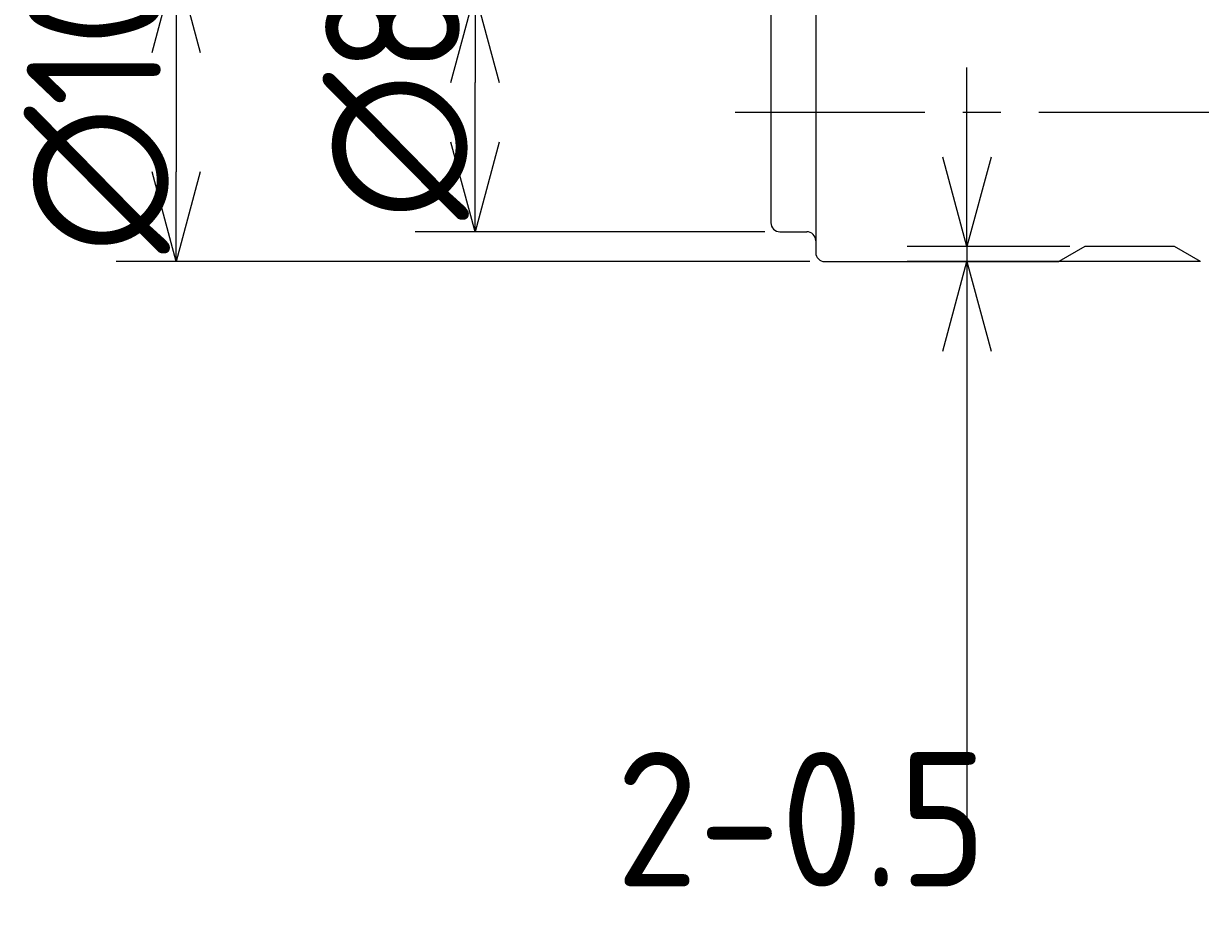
# Model space of a CAD drawing. Extents: x 100 to 249, y 98 to 171.
# Tile 1 of 9: x 100 to 139, y 98 to 128. Entities that reach past the tile are written whole.
import ezdxf

# ---------------------------------------------------------------- set-up
doc = ezdxf.new("R2010")
doc.units = 0
doc.header["$LTSCALE"] = 0.2
doc.linetypes.add('CENTER', pattern=[50.8, 31.75, -6.35, 6.35, -6.35])
doc.layers.get('0').update_dxf_attribs({"linetype": 'CONTINUOUS'})
doc.layers.get('DEFPOINTS').update_dxf_attribs({"linetype": 'CONTINUOUS'})
for name, color, linetype in [('18-0-CON', 3, 'CONTINUOUS'), ('18-2-CEN', 1, 'CENTER'), ('35-0-CON', 7, 'CONTINUOUS')]:
    doc.layers.add(name, color=color, linetype=linetype)
doc.styles.add('DIMENSION', font='isocp.shx', dxfattribs={"bigfont": 'bigfont.shx'})
doc.styles.get("Standard").update_dxf_attribs({"font": 'isocp.shx', "bigfont": 'bigfont.shx'})
doc.dimstyles.get("Standard").update_dxf_attribs({"dimtxt": 0.18, "dimasz": 0.18, "dimexe": 0.18, "dimexo": 0.0625, "dimgap": 0.09, "dimtad": 0, "dimtih": 1, "dimtoh": 1, "dimzin": 0, "dimcen": 0.09, "dimazin": 3, "dimtfac": 1, "dimtofl": 0, "dimtmove": 0, "dimatfit": 3})

# ---------------------------------------------------------------- blocks, each defined once
blk = doc.blocks.new('_OPEN30')
at = {"color": 0, "linetype": 'BYBLOCK'}
for p, q in [((-1, 0.268), (0, 0)), ((0, 0), (-1, -0.268)), ((0, 0), (-1, 0))]:
    blk.add_line(p, q, dxfattribs=at)
blk = doc.blocks.new('*U89')
at = {"layer": '18-0-CON', "color": 161, "style": 'DIMENSION'}
blk.add_text('(103.1)', height=4.5, dxfattribs=at).set_placement((168.575, 165.725))
blk = doc.blocks.new('*D88')
at = {"layer": '18-0-CON', "color": 161}
for p, q in [((124.9, 129.2), (124.9, 167)), ((228, 126.55), (228, 167)), ((225, 165), (127.9, 165))]:
    blk.add_line(p, q, dxfattribs=at)
at = {"layer": 'DEFPOINTS', "color": 0}
for p in [(124.9, 165), (124.9, 128.7), (228, 126.05)]:
    blk.add_point(p, dxfattribs=at)
at = {"layer": '18-0-CON'}
blk.add_blockref('*U89', (0, 0), dxfattribs=at)
at = {"layer": '18-0-CON', "color": 161, "xscale": 3, "yscale": 3, "zscale": 3, "rotation": 180}
blk.add_blockref('_OPEN30', (124.9, 165), dxfattribs=at)
at = {"layer": '18-0-CON', "color": 161, "xscale": 3, "yscale": 3, "zscale": 3}
blk.add_blockref('_OPEN30', (228, 165), dxfattribs=at)
blk = doc.blocks.new('*U91')
at = {"layer": '18-0-CON', "color": 161, "style": 'DIMENSION'}
blk.add_text('∅10', height=4.5, rotation=90, dxfattribs=at).set_placement((104.5, 120.273))
blk = doc.blocks.new('*D90')
at = {"layer": '18-0-CON', "color": 161}
for p, q in [((126.2, 130), (103, 130)), ((105, 127), (105, 123)), ((126.2, 120), (103, 120))]:
    blk.add_line(p, q, dxfattribs=at)
at = {"layer": 'DEFPOINTS', "color": 0}
for p in [(126.7, 130), (105, 120), (126.7, 120)]:
    blk.add_point(p, dxfattribs=at)
at = {"layer": '18-0-CON'}
blk.add_blockref('*U91', (0, 0), dxfattribs=at)
at = {"layer": '18-0-CON', "color": 161, "xscale": 3, "yscale": 3, "zscale": 3}
for p, rotation in [((105, 130), 90), ((105, 120), 270)]:
    blk.add_blockref('_OPEN30', p, dxfattribs=dict(at, rotation=rotation))
blk = doc.blocks.new('*U105')
at = {"layer": '18-0-CON', "color": 161, "style": 'DIMENSION'}
blk.add_text('∅8', height=4.5, rotation=90, dxfattribs=at).set_placement((114.5, 121.4))
blk = doc.blocks.new('*D104')
at = {"layer": '18-0-CON', "color": 161}
for p, q in [((124.7, 129), (113, 129)), ((115, 124), (115, 126)), ((124.7, 121), (113, 121))]:
    blk.add_line(p, q, dxfattribs=at)
at = {"layer": 'DEFPOINTS', "color": 0}
for p in [(115, 129), (125.2, 129), (125.2, 121)]:
    blk.add_point(p, dxfattribs=at)
at = {"layer": '18-0-CON'}
blk.add_blockref('*U105', (0, 0), dxfattribs=at)
at = {"layer": '18-0-CON', "color": 161, "xscale": 3, "yscale": 3, "zscale": 3}
for p, rotation in [((115, 129), 90), ((115, 121), 270)]:
    blk.add_blockref('_OPEN30', p, dxfattribs=dict(at, rotation=rotation))
blk = doc.blocks.new('*D251')
at = {"layer": '18-0-CON', "color": 161}
for p, q in [((131.458, 123.501), (131.458, 126.501)), ((134.9, 120.501), (129.458, 120.501)), ((131.458, 120.501), (131.458, 120)), ((134.9, 120), (129.458, 120)), ((131.458, 117), (131.458, 100.099))]:
    blk.add_line(p, q, dxfattribs=at)
at = {"layer": 'DEFPOINTS', "color": 0}
for p in [(135.4, 120.501), (131.458, 120), (135.4, 120)]:
    blk.add_point(p, dxfattribs=at)
at = {"layer": '18-0-CON', "color": 161, "xscale": 3, "yscale": 3, "zscale": 3}
for p, rotation in [((131.458, 120.501), 270), ((131.458, 120), 90)]:
    blk.add_blockref('_OPEN30', p, dxfattribs=dict(at, rotation=rotation))
at = {"layer": '18-0-CON', "color": 161}
blk.add_text('2-0.5', height=4.5, dxfattribs=at).set_placement((119.708, 99.085))

msp = doc.modelspace()

# ---------------------------------------------------------------- linework, layer by layer
at = {"layer": '18-0-CON'}
msp.add_line((139.26862, 120), (134.53151, 120), dxfattribs=at)
at = {"layer": '18-2-CEN'}
msp.add_line((123.70012, 125), (229.00004, 125.00064), dxfattribs=at)
at = {"layer": '35-0-CON'}
for p, q in [((126.40006, 129.7), (126.40006, 120.3)), ((124.90006, 128.7), (124.90006, 121.3)), ((125.20006, 121), (126.10006, 121)), ((135.40006, 120.50146), (134.53151, 120)), ((138.40006, 120.50146), (135.40006, 120.50146)), ((139.26862, 120), (138.40006, 120.50146)), ((126.70006, 120), (134.53151, 120))]:
    msp.add_line(p, q, dxfattribs=at)
for centre, start, end in [((125.20006, 121.3), 180, 270), ((126.10006, 120.7), 0, 90), ((126.70006, 120.3), 180, 270)]:
    msp.add_arc(centre, 0.3, start, end, dxfattribs=at)

# ---------------------------------------------------------------- dimensions: what is measured, and where the dimension line sits
at = {"layer": '18-0-CON'}
dim = msp.add_linear_dim(base=(124.90006, 165), p1=(228.00003, 126.05026), p2=(124.90006, 128.7), dimstyle='Standard', override={"dimscale": 1, "dimpost": '(<>)'}, dxfattribs=at)
dim.commit()
dim.dimension.update_dxf_attribs({"geometry": '*D88', "text_midpoint": (176.45005, 167.975)})
for base, p1, p2, override, picture, middle in [((105, 120), (126.70006, 130), (126.70006, 120), {"dimscale": 1, "dimpost": '%%c<>'}, '*D90', (102.25, 125)), ((115, 129), (125.20006, 121), (125.20006, 129), {"dimscale": 1, "dimpost": '%%c<>', "dimtol": 0, "dimtp": 0.1, "dimtm": 0}, '*D104', (112.25, 125)), ((131.458, 120), (135.40006, 120.50146), (135.40006, 120), {"dimscale": 1, "dimdec": 1, "dimpost": '2-<>', "dimblk": 'OPEN30', "dimtol": 0, "dimtp": 0.1, "dimtm": 0, "dimtdec": 4, "dimtmove": 0, "dimtzin": 0}, '*D251', (128.70756, 107.04967))]:
    dim = msp.add_linear_dim(base=base, p1=p1, p2=p2, angle=90, dimstyle='Standard', override=override, dxfattribs=at)
    dim.commit()
    dim.dimension.update_dxf_attribs({"geometry": picture, "text_midpoint": middle})

doc.saveas('drawing.dxf')
